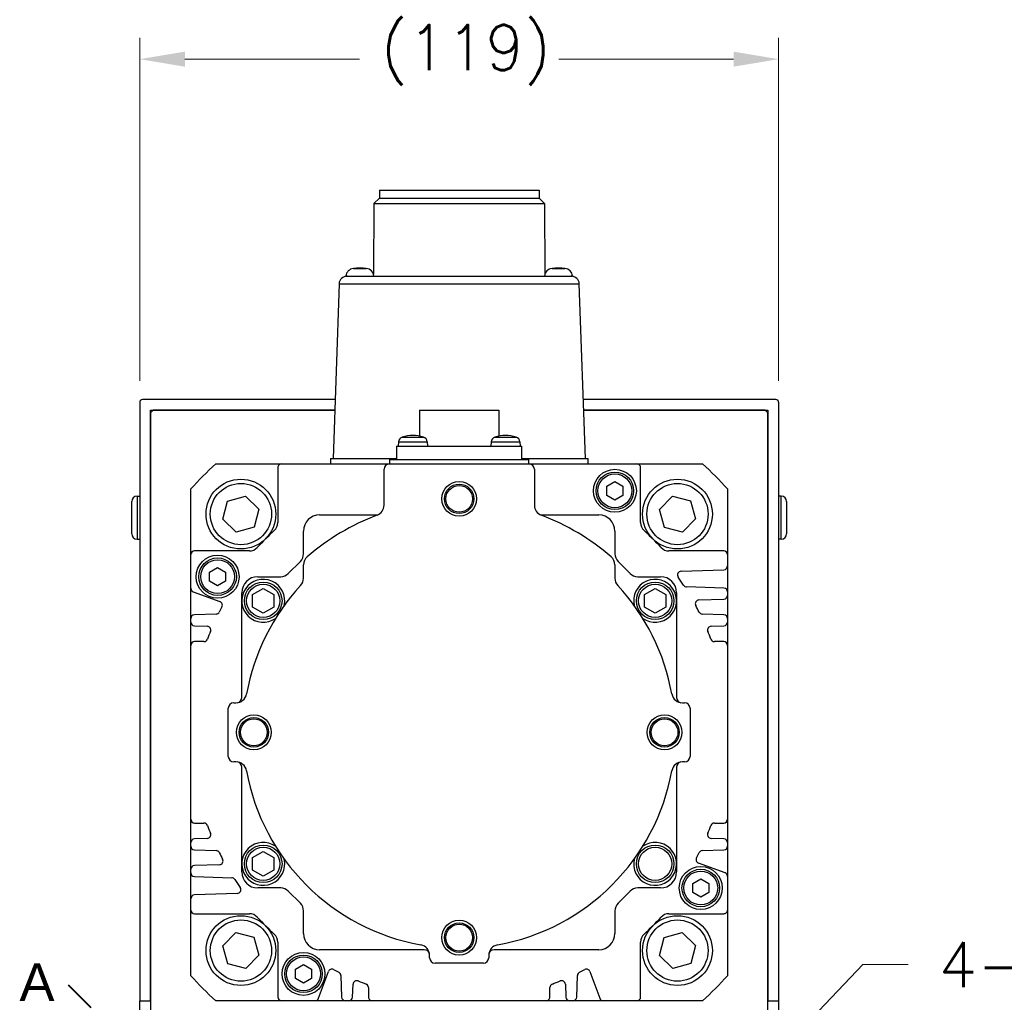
# Model space of a CAD drawing. Extents: x 25137 to 26822, y -7827 to -6639.
# Tile 7 of 20: x 26460 to 26644, y -7325 to -7142. Entities that reach past the tile are written whole.
import ezdxf

# ---------------------------------------------------------------- set-up
doc = ezdxf.new("R2010")
doc.units = 0
doc.header["$LTSCALE"] = 25.4
doc.linetypes.add('CHAIN', pattern=[0.3543, 0.2362, -0.0295, 0.0591, -0.0295])
doc.layers.get('0').update_dxf_attribs({"linetype": 'CONTINUOUS'})
doc.layers.get('Defpoints').update_dxf_attribs({"linetype": 'CONTINUOUS'})
doc.layers.add('ATA-DIM', color=252, linetype='CONTINUOUS', lineweight=25)
doc.layers.add('ATA-SECTION', color=3, linetype='CHAIN', lineweight=40)
doc.styles.get("Standard").update_dxf_attribs({"font": 'simplex.shx'})
doc.styles.add('주 문자 (ISO)', font='arial.ttf')
doc.dimstyles.new('ata_A1', dxfattribs={"dimtxt": 4.2, "dimasz": 4.2, "dimexe": 2, "dimexo": 2, "dimgap": 2, "dimtad": 0, "dimtih": 1, "dimtoh": 1, "dimdec": 6, "dimdsep": 46, "dimtxsty": 'Standard', "dimcen": 0, "dimclrd": 252, "dimclre": 252, "dimclrt": 4, "dimadec": 6, "dimazin": 2, "dimtfac": 1, "dimtdec": 6, "dimtofl": 0, "dimtmove": 0, "dimatfit": 3, "dimfxl": 0, "dimtolj": 1, "dimtzin": 0, "dimlwd": 0, "dimlwe": 0, "dimarcsym": 0})

# ---------------------------------------------------------------- blocks, each defined once
blk = doc.blocks.new('*D14211')
at = {"layer": 'ATA-DIM', "color": 252, "lineweight": 0}
for p, q in [((26617.51, -7318.32), (26596.08, -7340.8)), ((26625.93, -7318.32), (26617.51, -7318.32))]:
    blk.add_line(p, q, dxfattribs=at)
at = {"layer": 'ATA-DIM', "color": 252}
blk.add_solid([(26595.07, -7339.83), (26597.09, -7341.77), (26590.29, -7346.88)], dxfattribs=at)
at = {"layer": 'Defpoints', "color": 0}
for p in [(26590.29, -7346.88), (26582.7, -7354.84)]:
    blk.add_point(p, dxfattribs=at)
at = {"layer": 'ATA-DIM', "color": 4, "ltscale": 0.2, "insert": (26668.11, -7318.32), "char_height": 8.4, "attachment_point": 5}
blk.add_mtext('4-%%c11 THRU', dxfattribs=at)
blk = doc.blocks.new('*D14203')
at = {"layer": 'ATA-DIM', "color": 252, "lineweight": 0}
for p, q in [((26482.8, -7209.55), (26482.8, -7145.64)), ((26601.8, -7209.55), (26601.8, -7145.64)), ((26491.2, -7149.64), (26523.72, -7149.64)), ((26593.4, -7149.64), (26560.87, -7149.64))]:
    blk.add_line(p, q, dxfattribs=at)
at = {"layer": 'ATA-DIM', "color": 252}
for points in [[(26491.2, -7148.24), (26491.2, -7151.04), (26482.8, -7149.64)], [(26593.4, -7151.04), (26593.4, -7148.24), (26601.8, -7149.64)]]:
    blk.add_solid(points, dxfattribs=at)
at = {"layer": 'Defpoints', "color": 0}
for p in [(26601.8, -7149.64), (26482.8, -7213.55), (26601.8, -7213.55)]:
    blk.add_point(p, dxfattribs=at)
at = {"layer": 'ATA-DIM', "color": 4, "ltscale": 0.2, "insert": (26527.72, -7143.26), "char_height": 8.4, "attachment_point": 1}
blk.add_mtext('\\A1;(119)', dxfattribs=at)

msp = doc.modelspace()

# ---------------------------------------------------------------- linework, layer by layer
for p, q in [((26527.4262094, -7174.0545653), (26527.4262094, -7175.5545653)), ((26527.4262094, -7174.0545653), (26557.1662094, -7174.0545653)), ((26557.1662094, -7174.0545653), (26557.1662094, -7175.5545653)), ((26526.4262094, -7176.5545653), (26526.3288357, -7189.7000126)), ((26527.4262094, -7175.5545653), (26526.4262094, -7176.5545653)), ((26526.4262094, -7176.5545653), (26558.1662094, -7176.5545653)), ((26527.4262094, -7175.5545653), (26557.1662094, -7175.5545653)), ((26557.1662094, -7175.5545653), (26558.1662094, -7176.5545653)), ((26558.1662094, -7176.5545653), (26558.2635831, -7189.7000126)), ((26522.5943156, -7188.6585193), (26524.9981032, -7188.6585193)), ((26559.5943156, -7188.6585193), (26561.9981032, -7188.6585193)), ((26521.1962094, -7190.0545653), (26521.4320487, -7190.0545653)), ((26521.4320487, -7190.0545653), (26563.1603701, -7190.0545653)), ((26563.1603701, -7190.0545653), (26563.3962094, -7190.0545653)), ((26519.9329625, -7191.5022161), (26518.7962094, -7224.0545653)), ((26519.9329625, -7191.5022161), (26564.6594563, -7191.5022161)), ((26565.7962094, -7224.0545653), (26564.6594563, -7191.5022161)), ((26519.1803379, -7213.0545653), (26483.2962094, -7213.0545653)), ((26601.2962094, -7213.0545653), (26565.4120809, -7213.0545653)), ((26482.7962094, -7213.5545653), (26482.7962094, -7325.0545653)), ((26484.7962094, -7215.0545653), (26519.1104963, -7215.0545653)), ((26484.7962094, -7325.0545653), (26484.7962094, -7215.0545653)), ((26484.7962094, -7215.5545653), (26485.2962094, -7215.0545653)), ((26519.1104963, -7215.0545653), (26485.2962094, -7215.0545653)), ((26534.8962094, -7215.0545653), (26534.8962094, -7219.8634769)), ((26534.8962094, -7215.0545653), (26549.6962094, -7215.0545653)), ((26549.6962094, -7215.0545653), (26549.6962094, -7219.8634769)), ((26565.4819225, -7215.0545653), (26599.7962094, -7215.0545653)), ((26599.2962094, -7215.0545653), (26565.4819225, -7215.0545653)), ((26599.2962094, -7215.0545653), (26599.7962094, -7215.5545653)), ((26599.7962094, -7215.0545653), (26599.7962094, -7325.0545653)), ((26601.7962094, -7213.5545653), (26601.7962094, -7325.0545653)), ((26484.7962094, -7215.5545653), (26484.7962094, -7346.9011646)), ((26599.7962094, -7346.9011646), (26599.7962094, -7215.5545653)), ((26531.7065821, -7220.0344566), (26535.6258367, -7220.0344566)), ((26548.9665821, -7220.0344566), (26552.8858367, -7220.0344566)), ((26530.5962094, -7221.7545653), (26553.9962094, -7221.7545653)), ((26530.5962094, -7221.7545653), (26530.5962094, -7224.2545653)), ((26530.9903341, -7220.9073164), (26530.9162094, -7221.7545653)), ((26530.9903341, -7220.9073164), (26536.3420847, -7220.9073164)), ((26536.3420847, -7220.9073164), (26536.4162094, -7221.7545653)), ((26548.2503341, -7220.9073164), (26548.1762094, -7221.7545653)), ((26548.2503341, -7220.9073164), (26553.6020847, -7220.9073164)), ((26553.6020847, -7220.9073164), (26553.6762094, -7221.7545653)), ((26553.9962094, -7224.2545653), (26553.9962094, -7221.7545653)), ((26518.2962094, -7224.0545653), (26518.2962094, -7225.0545653)), ((26518.2962094, -7224.0545653), (26530.5962094, -7224.0545653)), ((26529.2962094, -7224.2545653), (26555.2962094, -7224.2545653)), ((26529.2962094, -7224.2545653), (26529.2962094, -7225.0545653)), ((26553.9962094, -7224.0545653), (26566.2962094, -7224.0545653)), ((26555.2962094, -7225.0545653), (26555.2962094, -7224.2545653)), ((26566.2962094, -7225.0545653), (26566.2962094, -7224.0545653)), ((26496.9503165, -7225.0545653), (26509.1948169, -7225.0545653)), ((26508.4989919, -7225.7503904), (26508.4989919, -7235.9839006)), ((26509.1948169, -7225.0545653), (26529.2962094, -7225.0545653)), ((26528.2962094, -7232.7277121), (26528.2962094, -7226.0545653)), ((26529.2962094, -7225.0545653), (26555.2962094, -7225.0545653)), ((26555.2962094, -7225.0545653), (26575.3976002, -7225.0545653)), ((26556.2962094, -7226.0545653), (26556.2962094, -7232.7277121)), ((26575.3976002, -7225.0545653), (26587.6421023, -7225.0545653)), ((26576.0934253, -7235.9839006), (26576.0934253, -7225.7503904)), ((26492.2962086, -7241.9531737), (26492.2962094, -7229.7086725)), ((26569.7962094, -7229.1885399), (26571.2962094, -7228.3225145)), ((26569.7962094, -7230.9205907), (26569.7962094, -7229.1885399)), ((26571.2962094, -7228.3225145), (26572.7962094, -7229.1885399)), ((26572.7962094, -7229.1885399), (26572.7962094, -7230.9205907)), ((26592.2962094, -7229.7086725), (26592.2962086, -7241.9531737)), ((26482.2962094, -7231.0545653), (26482.7962094, -7231.0545653)), ((26482.2962094, -7231.0545653), (26482.2962094, -7239.0545653)), ((26499.1699141, -7231.9647371), (26502.5092126, -7231.0432789)), ((26502.5092126, -7231.0432789), (26504.9768681, -7233.4744673)), ((26571.2962094, -7231.7866161), (26569.7962094, -7230.9205907)), ((26572.7962094, -7230.9205907), (26571.2962094, -7231.7866161)), ((26579.6022029, -7233.5242823), (26582.0333912, -7231.0566268)), ((26582.0333912, -7231.0566268), (26585.3860376, -7231.92827)), ((26602.2962094, -7231.0545653), (26601.7962094, -7231.0545653)), ((26602.2962094, -7239.0545653), (26602.2962094, -7231.0545653)), ((26481.2962094, -7238.0545653), (26481.2962094, -7232.0545653)), ((26498.2982709, -7235.3173835), (26499.1699141, -7231.9647371)), ((26504.9768681, -7233.4744673), (26504.1052249, -7236.8271137)), ((26585.3860376, -7231.92827), (26586.3074958, -7235.2675685)), ((26603.2962094, -7232.0545653), (26603.2962094, -7238.0545653)), ((26500.7659264, -7237.7485719), (26498.2982709, -7235.3173835)), ((26516.2962094, -7234.5545653), (26527.1102164, -7234.5545653)), ((26557.4822024, -7234.5545653), (26568.2962094, -7234.5545653)), ((26580.523661, -7236.8635808), (26579.6022029, -7233.5242823)), ((26586.3074958, -7235.2675685), (26583.8763075, -7237.735224)), ((26504.1052249, -7236.8271137), (26500.7659264, -7237.7485719)), ((26583.8763075, -7237.735224), (26580.523661, -7236.8635808)), ((26513.2962094, -7241.8061382), (26513.2962094, -7237.5545653)), ((26571.2962094, -7237.5545653), (26571.2962094, -7241.8061382)), ((26482.2962094, -7239.0545653), (26482.7962094, -7239.0545653)), ((26602.2962094, -7239.0545653), (26601.7962094, -7239.0545653)), ((26492.2962086, -7248.2253951), (26492.2962086, -7241.9531737)), ((26503.2255438, -7241.2573486), (26492.9920336, -7241.2573486)), ((26591.6003835, -7241.2573486), (26581.3668733, -7241.2573486)), ((26592.2962086, -7241.9531737), (26592.2962086, -7244.0645234)), ((26495.7962094, -7245.1885399), (26497.2962094, -7244.3225145)), ((26497.2962094, -7244.3225145), (26498.7962094, -7245.1885399)), ((26510.4619958, -7245.4687789), (26512.710423, -7243.2203518)), ((26513.2962094, -7246.3480765), (26513.2962094, -7243.868631)), ((26571.2962094, -7243.868631), (26571.2962094, -7246.3480765)), ((26571.8819958, -7243.2203518), (26574.130423, -7245.4687789)), ((26592.2962086, -7244.0645234), (26592.2962086, -7248.8875496)), ((26495.7962094, -7246.9205907), (26495.7962094, -7245.1885399)), ((26498.7962094, -7245.1885399), (26498.7962094, -7246.9205907)), ((26504.7962094, -7246.0545653), (26509.0477823, -7246.0545653)), ((26575.5446365, -7246.0545653), (26579.7962094, -7246.0545653)), ((26583.6289428, -7245.0391415), (26591.6246675, -7244.7599246)), ((26497.2962094, -7247.7866161), (26495.7962094, -7246.9205907)), ((26498.7962094, -7246.9205907), (26497.2962094, -7247.7866161)), ((26591.6246675, -7248.1921484), (26584.665076, -7247.9491141)), ((26492.2962086, -7253.8577285), (26492.2962086, -7248.2253951)), ((26492.7540474, -7248.8792567), (26497.7256005, -7250.688754)), ((26501.7962094, -7250.5545653), (26501.7962094, -7249.0545653)), ((26503.7962094, -7249.3998648), (26505.7962094, -7248.2451642)), ((26503.7962094, -7251.7092659), (26503.7962094, -7249.3998648)), ((26505.7962094, -7248.2451642), (26507.7962094, -7249.3998648)), ((26507.7962094, -7249.3998648), (26507.7962094, -7251.7092659)), ((26576.7962094, -7249.3998648), (26578.7962094, -7248.2451642)), ((26576.7962094, -7251.7092659), (26576.7962094, -7249.3998648)), ((26578.7962094, -7248.2451642), (26580.7962094, -7249.3998648)), ((26580.7962094, -7249.3998648), (26580.7962094, -7251.7092659)), ((26582.7962094, -7249.0545653), (26582.7962094, -7250.5545653)), ((26592.2962086, -7248.8875496), (26592.2962086, -7249.5317202)), ((26592.2962086, -7249.5317202), (26592.2962086, -7253.8577285)), ((26501.7962094, -7268.5545653), (26501.7962094, -7250.5545653)), ((26505.7962094, -7252.8639664), (26503.7962094, -7251.7092659)), ((26507.7962094, -7251.7092659), (26505.7962094, -7252.8639664)), ((26578.7962094, -7252.8639664), (26576.7962094, -7251.7092659)), ((26580.7962094, -7251.7092659), (26578.7962094, -7252.8639664)), ((26582.7962094, -7250.5545653), (26582.7962094, -7268.5545653)), ((26586.9437698, -7250.390582), (26591.6246675, -7250.2271214)), ((26497.0051965, -7253.0213366), (26492.9677497, -7253.1623273)), ((26591.6246675, -7253.1623273), (26587.5872207, -7253.0213366)), ((26492.2962086, -7254.5018992), (26492.2962086, -7253.8577285)), ((26492.2962086, -7258.851782), (26492.2962086, -7254.5018992)), ((26492.9677497, -7255.1973003), (26495.3516404, -7255.2805476)), ((26589.2407768, -7255.2805476), (26591.6246675, -7255.1973003)), ((26592.2962086, -7253.8577285), (26592.2962086, -7254.5018992)), ((26592.2962086, -7254.5018992), (26592.2962086, -7258.851782)), ((26492.2962086, -7291.2573486), (26492.2962086, -7258.851782)), ((26494.7514655, -7258.155957), (26492.9920336, -7258.155957)), ((26591.6003835, -7258.155957), (26589.8409516, -7258.155957)), ((26592.2962086, -7258.851782), (26592.2962086, -7291.2573486)), ((26500.2962094, -7269.5545653), (26500.7172183, -7269.5545653)), ((26583.8752005, -7269.5545653), (26584.2962094, -7269.5545653)), ((26499.2962094, -7279.5545653), (26499.2962094, -7270.5545653)), ((26585.2962094, -7270.5545653), (26585.2962094, -7279.5545653)), ((26500.7172183, -7280.5545653), (26500.2962094, -7280.5545653)), ((26584.2962094, -7280.5545653), (26583.8752005, -7280.5545653)), ((26501.7962094, -7299.5545653), (26501.7962094, -7281.5545653)), ((26582.7962094, -7281.5545653), (26582.7962094, -7299.5545653)), ((26492.2962086, -7295.6072315), (26492.2962086, -7291.2573486)), ((26492.9920336, -7291.9531737), (26494.7514655, -7291.9531737)), ((26589.8409516, -7291.9531737), (26591.6003835, -7291.9531737)), ((26592.2962086, -7291.2573486), (26592.2962086, -7295.6072315)), ((26492.2962086, -7296.2514022), (26492.2962086, -7295.6072315)), ((26495.3516404, -7294.828583), (26492.9677497, -7294.9118303)), ((26591.6246675, -7294.9118303), (26589.2407768, -7294.828583)), ((26592.2962086, -7295.6072315), (26592.2962086, -7296.2514022)), ((26492.2962086, -7300.5774104), (26492.2962086, -7296.2514022)), ((26492.9677497, -7296.9468033), (26497.0051965, -7297.0877941)), ((26503.7962094, -7298.3998648), (26505.7962094, -7297.2451642)), ((26505.7962094, -7297.2451642), (26507.7962094, -7298.3998648)), ((26587.5872207, -7297.0877941), (26591.6246675, -7296.9468033)), ((26592.2962086, -7296.2514022), (26592.2962086, -7301.8837356)), ((26503.7962094, -7300.7092659), (26503.7962094, -7298.3998648)), ((26507.7962094, -7298.3998648), (26507.7962094, -7300.7092659)), ((26591.8383697, -7301.2298739), (26586.8668167, -7299.4203766)), ((26492.2962086, -7301.2215811), (26492.2962086, -7300.5774104)), ((26492.2962086, -7306.0446072), (26492.2962086, -7301.2215811)), ((26497.6486474, -7299.7185487), (26492.9677497, -7299.8820092)), ((26501.7962094, -7301.0545653), (26501.7962094, -7299.5545653)), ((26505.7962094, -7301.8639664), (26503.7962094, -7300.7092659)), ((26507.7962094, -7300.7092659), (26505.7962094, -7301.8639664)), ((26582.7962094, -7299.5545653), (26582.7962094, -7301.0545653)), ((26492.9677497, -7301.9169823), (26499.9273411, -7302.1600165)), ((26585.7962094, -7303.1885399), (26587.2962094, -7302.3225145)), ((26585.7962094, -7304.9205907), (26585.7962094, -7303.1885399)), ((26587.2962094, -7302.3225145), (26588.7962094, -7303.1885399)), ((26588.7962094, -7303.1885399), (26588.7962094, -7304.9205907)), ((26592.2962086, -7301.8837356), (26592.2962086, -7308.155957)), ((26509.0477823, -7304.0545653), (26504.7962094, -7304.0545653)), ((26512.710423, -7306.8887789), (26510.4619958, -7304.6403518)), ((26574.130423, -7304.6403518), (26571.8819958, -7306.8887789)), ((26579.7962094, -7304.0545653), (26575.5446365, -7304.0545653)), ((26587.2962094, -7305.7866161), (26585.7962094, -7304.9205907)), ((26588.7962094, -7304.9205907), (26587.2962094, -7305.7866161)), ((26492.2962086, -7308.155957), (26492.2962086, -7306.0446072)), ((26500.9634744, -7305.0699892), (26492.9677497, -7305.349206)), ((26492.2962094, -7320.4004582), (26492.2962086, -7308.155957)), ((26513.2962094, -7312.5545653), (26513.2962094, -7308.3029924)), ((26571.2962094, -7308.3029924), (26571.2962094, -7312.5545653)), ((26592.2962086, -7308.155957), (26592.2962094, -7320.4004582)), ((26492.9920336, -7308.851782), (26503.2255438, -7308.851782)), ((26581.3668733, -7308.851782), (26591.6003835, -7308.851782)), ((26498.284923, -7314.8415621), (26500.7161114, -7312.3739067)), ((26500.7161114, -7312.3739067), (26504.0687578, -7313.2455498)), ((26580.4871939, -7313.2820169), (26583.8264925, -7312.3605588)), ((26583.8264925, -7312.3605588), (26586.2941479, -7314.7917471)), ((26504.0687578, -7313.2455498), (26504.9902159, -7316.5848484)), ((26508.4989919, -7314.1252301), (26508.4989919, -7324.3587403)), ((26576.0934253, -7324.3587403), (26576.0934253, -7314.1252301)), ((26579.6155508, -7316.6346634), (26580.4871939, -7313.2820169)), ((26499.2063812, -7318.1808607), (26498.284923, -7314.8415621)), ((26535.7962094, -7315.5545653), (26516.2962094, -7315.5545653)), ((26568.2962094, -7315.5545653), (26548.7962094, -7315.5545653)), ((26586.2941479, -7314.7917471), (26585.4225048, -7318.1443936)), ((26504.9902159, -7316.5848484), (26502.5590276, -7319.0525038)), ((26536.7962094, -7317.0545653), (26536.7962094, -7316.6335564)), ((26547.7962094, -7316.6335564), (26547.7962094, -7317.0545653)), ((26582.0832062, -7319.0658517), (26579.6155508, -7316.6346634)), ((26502.5590276, -7319.0525038), (26499.2063812, -7318.1808607)), ((26511.7962094, -7319.1885399), (26513.2962094, -7318.3225145)), ((26511.7962094, -7320.9205907), (26511.7962094, -7319.1885399)), ((26513.2962094, -7318.3225145), (26514.7962094, -7319.1885399)), ((26514.7962094, -7319.1885399), (26514.7962094, -7320.9205907)), ((26516.1209, -7324.5967265), (26517.9303973, -7319.6251734)), ((26546.7962094, -7318.0545653), (26537.7962094, -7318.0545653)), ((26566.6620199, -7319.6251734), (26568.4715172, -7324.5967265)), ((26585.4225048, -7318.1443936), (26582.0832062, -7319.0658517)), ((26513.2962094, -7321.7866161), (26511.7962094, -7320.9205907)), ((26514.7962094, -7320.9205907), (26513.2962094, -7321.7866161)), ((26520.2629798, -7320.3455775), (26520.4039706, -7324.3830242)), ((26564.1884466, -7324.3830242), (26564.3294373, -7320.3455775)), ((26522.4389436, -7324.3830242), (26522.5221909, -7321.9991335)), ((26525.3976002, -7322.5993084), (26525.3976002, -7324.3587403)), ((26559.1948169, -7324.3587403), (26559.1948169, -7322.5993084)), ((26562.0702263, -7321.9991335), (26562.1534736, -7324.3830242)), ((26482.7962094, -7328.5545653), (26482.7962094, -7325.0545653)), ((26482.7962094, -7325.0545653), (26484.7962094, -7325.0545653)), ((26509.1948169, -7325.0545653), (26496.9503165, -7325.0545653)), ((26515.4670383, -7325.0545653), (26509.1948169, -7325.0545653)), ((26521.0993718, -7325.0545653), (26515.4670383, -7325.0545653)), ((26521.7435424, -7325.0545653), (26521.0993718, -7325.0545653)), ((26526.0934253, -7325.0545653), (26521.7435424, -7325.0545653)), ((26558.4989919, -7325.0545653), (26526.0934253, -7325.0545653)), ((26562.8488747, -7325.0545653), (26558.4989919, -7325.0545653)), ((26563.4930454, -7325.0545653), (26562.8488747, -7325.0545653)), ((26569.1253788, -7325.0545653), (26563.4930454, -7325.0545653)), ((26575.3976002, -7325.0545653), (26569.1253788, -7325.0545653)), ((26587.6421023, -7325.0545653), (26575.3976002, -7325.0545653)), ((26599.7962094, -7325.0545653), (26601.7962094, -7325.0545653)), ((26601.7962094, -7325.0545653), (26601.7962094, -7328.5545653))]:
    msp.add_line(p, q)
for centre, radius in [((26571.2962094, -7230.0545653), 4), ((26501.6375695, -7234.3959254), 6.5), ((26571.2962094, -7230.0545653), 3.5), ((26571.2962094, -7230.0545653), 3.15), ((26582.9548493, -7234.3959254), 6.5), ((26501.6375695, -7234.3959254), 5.7), ((26542.2962094, -7231.5545653), 3.25), ((26542.2962094, -7231.5545653), 2.75), ((26542.2962094, -7231.5545653), 2.5), ((26582.9548493, -7234.3959254), 5.7), ((26497.2962094, -7246.0545653), 4), ((26497.2962094, -7246.0545653), 3.5), ((26497.2962094, -7246.0545653), 3.15), ((26505.7962094, -7250.5545653), 3.5), ((26505.7962094, -7250.5545653), 3.1), ((26578.7962094, -7250.5545653), 3.5), ((26578.7962094, -7250.5545653), 3.1), ((26504.0462094, -7275.0545653), 3.25), ((26580.5462094, -7275.0545653), 3.25), ((26504.0462094, -7275.0545653), 2.75), ((26504.0462094, -7275.0545653), 2.5), ((26580.5462094, -7275.0545653), 2.75), ((26580.5462094, -7275.0545653), 2.5), ((26505.7962094, -7299.5545653), 3.5), ((26505.7962094, -7299.5545653), 3.1), ((26578.7962094, -7299.5545653), 3.5), ((26578.7962094, -7299.5545653), 3.1), ((26587.2962094, -7304.0545653), 4), ((26587.2962094, -7304.0545653), 3.5), ((26587.2962094, -7304.0545653), 3.15), ((26501.6375695, -7315.7132052), 6.5), ((26501.6375695, -7315.7132052), 5.7), ((26542.2962094, -7313.3045653), 3.25), ((26582.9548493, -7315.7132052), 6.5), ((26582.9548493, -7315.7132052), 5.7), ((26542.2962094, -7313.3045653), 2.75), ((26542.2962094, -7313.3045653), 2.5), ((26513.2962094, -7320.0545653), 4), ((26513.2962094, -7320.0545653), 3.5), ((26513.2962094, -7320.0545653), 3.15)]:
    msp.add_circle(centre, radius)
for centre, radius, start, end in [((26522.6928244, -7190.1552811), 1.5, 93.765468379, 176.150043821), ((26523.7962094, -7195.5545653), 7, 80.113375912, 99.886624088), ((26524.8995944, -7190.1552811), 1.5, 3.849956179, 86.234531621), ((26559.6928244, -7190.1552811), 1.5, 93.765468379, 176.150043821), ((26560.7962094, -7195.5545653), 7, 80.113375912, 99.886624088), ((26561.8995944, -7190.1552811), 1.5, 3.849956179, 86.234531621), ((26521.4320487, -7191.5545653), 1.5, 90, 178), ((26563.1603701, -7191.5545653), 1.5, 2, 90), ((26483.2962094, -7213.5545653), 0.5, 90, 180), ((26601.2962094, -7213.5545653), 0.5, 0, 90), ((26531.9865288, -7220.9944722), 1, 106.257021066, 175), ((26533.6662094, -7226.7545653), 7, 73.742973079, 106.257026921), ((26535.34589, -7220.9944722), 1, 5, 73.742978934), ((26549.2465288, -7220.9944722), 1, 106.257021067, 175), ((26550.9262094, -7226.7545653), 7, 73.742973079, 106.257026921), ((26552.60589, -7220.9944722), 1, 5, 73.742978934), ((26542.2962094, -7275.0545653), 67.5, 132.205446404, 137.794553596), ((26509.1948169, -7225.7503904), 0.695825, 89.999999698, 180), ((26529.2962094, -7226.0545653), 1, 90, 180), ((26555.2962094, -7226.0545653), 1, 0, 90), ((26575.3976002, -7225.7503904), 0.6958251, 0, 90.000000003), ((26542.2962094, -7275.0545653), 67.5, 42.205446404, 47.794553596), ((26482.2962094, -7232.0545653), 1, 90, 180), ((26602.2962094, -7232.0545653), 1, 0, 90), ((26526.2962094, -7232.7277121), 2, 290.707124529, 0), ((26558.2962094, -7232.7277121), 2, 180, 249.292875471), ((26516.2962094, -7237.5545653), 3, 90, 180), ((26542.2962094, -7275.0545653), 43.25, 110.707124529, 130.885192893), ((26542.2962094, -7275.0545653), 43.25, 49.114807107, 69.292875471), ((26568.2962094, -7237.5545653), 3, 0, 90), ((26506.5109203, -7235.9839006), 1.9880716, 312.486940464, 0), ((26578.0814969, -7235.9839006), 1.9880716, 180, 227.513059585), ((26482.2962094, -7238.0545653), 1, 180, 270), ((26542.2962086, -7275.0545653), 50.9940358, 132.486940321, 137.513059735), ((26542.2962086, -7275.0545653), 50.9940358, 42.486939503, 47.513059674), ((26602.2962094, -7238.0545653), 1, 270, 0), ((26503.2255439, -7239.269277), 1.9880716, 269.99999977, 317.513059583), ((26581.3668733, -7239.269277), 1.9880716, 222.486959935, 270.000000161), ((26492.9920336, -7241.9531737), 0.6958251, 90.00000122, 180), ((26511.2962094, -7241.8061382), 2, 315, 0), ((26515.2962094, -7243.868631), 2, 130.885192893, 180), ((26569.2962094, -7243.868631), 2, 0, 49.114807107), ((26573.2962094, -7241.8061382), 2, 180, 225), ((26591.6003835, -7241.9531737), 0.6958251, 0, 90), ((26591.6003835, -7244.0645234), 0.6958251, 271.999999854, 0), ((26504.7962094, -7249.0545653), 3, 90, 180), ((26509.0477823, -7244.0545653), 2, 270, 315), ((26511.2962094, -7246.3480765), 2, 317.199850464, 0), ((26573.2962094, -7246.3480765), 2, 180, 222.800173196), ((26575.5446365, -7244.0545653), 2, 225, 270), ((26579.7962094, -7249.0545653), 3, 0, 90), ((26583.6532267, -7245.7345426), 0.6958251, 91.999999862, 215.334701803), ((26542.2962086, -7275.0545653), 50, 33.256317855, 35.334701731), ((26505.7962094, -7250.5545653), 4, 347.077132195, 305.181246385), ((26542.2962094, -7275.0545653), 40.25, 137.199825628, 169.77496314), ((26542.2962094, -7275.0545653), 40.25, 10.22503686, 42.800173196), ((26578.7962094, -7250.5545653), 4, 234.818753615, 192.922867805), ((26584.68936, -7247.2537129), 0.695825, 213.25631749, 267.999999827), ((26492.9920336, -7248.2253951), 0.695825, 179.999998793, 249.999999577), ((26591.6003835, -7248.8875496), 0.6958251, 0, 88.000000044), ((26591.6003835, -7249.5317202), 0.6958251, 271.999999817, 0), ((26542.2962086, -7275.0545654), 50, 152.112964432, 153.363294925), ((26497.4876143, -7251.3426157), 0.695825, 332.11296468, 69.999999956), ((26586.9680537, -7251.0859831), 0.6958251, 91.999999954, 208.223150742), ((26542.2962086, -7275.0545653), 50, 26.636804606, 28.215582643), ((26492.9920336, -7253.8577285), 0.6958251, 92.000000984, 180), ((26496.9809125, -7252.3259354), 0.6958251, 271.999999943, 333.356032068), ((26587.6115047, -7252.3259354), 0.695825, 206.636804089, 267.999999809), ((26591.6003835, -7253.8577285), 0.6958251, 0, 88.000000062), ((26492.9920336, -7254.5018992), 0.695825, 179.999999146, 268.000000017), ((26495.3273565, -7255.9759488), 0.6958251, 337.893147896, 88.000000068), ((26589.2650607, -7255.9759488), 0.6958251, 91.999999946, 202.104765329), ((26591.6003835, -7254.5018992), 0.6958251, 271.99999981, 0), ((26542.2962085, -7275.0545654), 50, 157.893147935, 159.692475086), ((26542.2962086, -7275.0545654), 50, 20.307524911, 22.106881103), ((26492.9920336, -7258.851782), 0.6958251, 90, 180), ((26494.7514655, -7257.4601319), 0.695825, 269.99999962, 339.692474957), ((26589.8409516, -7257.4601319), 0.6958251, 200.307525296, 270.000000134), ((26591.6003835, -7258.851782), 0.6958251, 0, 90), ((26500.7172183, -7267.5545653), 2, 270, 349.77496314), ((26583.8752005, -7267.5545653), 2, 190.22503686, 270), ((26500.2962094, -7270.5545653), 1, 90, 180), ((26500.7962094, -7268.5545653), 1, 280.907887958, 0), ((26583.7962094, -7268.5545653), 1, 180, 259.092112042), ((26584.2962094, -7270.5545653), 1, 0, 90), ((26500.2962094, -7279.5545653), 1, 180, 270), ((26500.7172183, -7282.5545653), 2, 10.22503686, 90), ((26500.7962094, -7281.5545653), 1, 0, 79.092112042), ((26583.8752005, -7282.5545653), 2, 90, 169.77496314), ((26583.7962094, -7281.5545653), 1, 100.907887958, 180), ((26584.2962094, -7279.5545653), 1, 270, 0), ((26542.2962094, -7275.0545653), 40.25, 190.22503686, 259.77496314), ((26542.2962094, -7275.0545653), 40.25, 280.22503686, 349.77496314), ((26492.9920336, -7291.2573486), 0.695825, 180, 270), ((26494.7514655, -7292.6489987), 0.6958251, 20.307524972, 90.000000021), ((26589.8409516, -7292.6489987), 0.6958251, 89.999999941, 159.692475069), ((26591.6003835, -7291.2573486), 0.695825, 270, 0), ((26495.3273565, -7294.1331818), 0.6958251, 271.999999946, 22.102690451), ((26542.2962085, -7275.0545652), 50, 200.307524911, 202.106909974), ((26589.2650607, -7294.1331818), 0.695825, 157.893147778, 268.00000011), ((26542.2962086, -7275.0545652), 50, 337.893147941, 339.692475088), ((26492.9920336, -7295.6072315), 0.6958251, 92.000000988, 180), ((26505.7962094, -7299.5545653), 4, 54.818753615, 12.922867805), ((26578.7962094, -7299.5545653), 4, 167.077132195, 125.181246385), ((26591.6003835, -7295.6072315), 0.6958251, 0, 88.000000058), ((26492.9920336, -7296.2514022), 0.695825, 179.999999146, 267.999999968), ((26496.9809125, -7297.7831952), 0.695825, 26.636804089, 87.999999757), ((26542.2962086, -7275.0545654), 50, 206.636804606, 208.215804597), ((26542.2962086, -7275.0545652), 50, 332.112964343, 333.363294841), ((26587.6115047, -7297.7831952), 0.6958251, 91.999999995, 153.356031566), ((26591.6003835, -7296.2514022), 0.6958251, 271.999999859, 0), ((26497.6243635, -7299.0231475), 0.6958251, 271.999999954, 28.207201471), ((26587.1048029, -7298.7665149), 0.695825, 152.112964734, 249.999999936), ((26492.9920336, -7300.5774104), 0.6958251, 92.000000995, 180), ((26492.9920336, -7301.2215811), 0.695825, 179.999999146, 268.000000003), ((26504.7962094, -7301.0545653), 3, 180, 270), ((26579.7962094, -7301.0545653), 3, 270, 0), ((26591.6003835, -7301.8837356), 0.6958251, 0, 69.999999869), ((26499.9030572, -7302.8554177), 0.6958251, 33.256263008, 88.0000004), ((26542.2962086, -7275.0545653), 50, 213.256318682, 215.334701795), ((26500.9391905, -7304.374588), 0.6958251, 271.999999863, 35.334701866), ((26509.0477823, -7306.0545653), 2, 45, 90), ((26575.5446365, -7306.0545653), 2, 90, 135), ((26492.9920336, -7306.0446072), 0.6958251, 92.000001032, 180), ((26492.9920336, -7308.155957), 0.695825, 180, 270), ((26511.2962094, -7308.3029924), 2, 0, 45), ((26573.2962094, -7308.3029924), 2, 135, 180), ((26591.6003835, -7308.155957), 0.695825, 269.999999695, 0), ((26503.2255439, -7310.8398536), 1.9880716, 42.486906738, 90.000000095), ((26542.2962086, -7275.0545653), 50.9940358, 222.48694157, 227.513059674), ((26542.2962086, -7275.0545653), 50.9940358, 312.486940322, 317.513059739), ((26581.3668733, -7310.8398536), 1.9880716, 89.999999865, 137.513059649), ((26506.5109203, -7314.1252301), 1.9880716, 0, 47.513059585), ((26516.2962094, -7312.5545653), 3, 180, 270), ((26568.2962094, -7312.5545653), 3, 270, 0), ((26578.0814969, -7314.1252301), 1.9880716, 132.486940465, 180), ((26534.7962094, -7316.6335564), 2, 0, 79.77496314), ((26535.7962094, -7316.5545653), 1, 10.907887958, 90), ((26549.7962094, -7316.6335564), 2, 100.22503686, 180), ((26548.7962094, -7316.5545653), 1, 90, 169.092112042), ((26537.7962094, -7317.0545653), 1, 180, 270), ((26546.7962094, -7317.0545653), 1, 270, 0), ((26518.584259, -7319.8631596), 0.6958251, 62.112885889, 159.999999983), ((26542.296209, -7275.0545655), 50, 242.112965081, 243.363177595), ((26542.2962082, -7275.0545655), 50, 296.63680519, 297.887036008), ((26566.0081582, -7319.8631596), 0.695825, 19.999999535, 117.88703607), ((26542.2962094, -7275.0545653), 67.5, 222.205446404, 227.794553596), ((26519.5675787, -7320.3698614), 0.695825, 1.999999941, 63.364431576), ((26523.2175921, -7322.0234174), 0.6958251, 67.893203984, 177.999999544), ((26542.2962089, -7275.0545654), 50, 247.893146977, 249.692365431), ((26542.2962085, -7275.0545654), 50, 290.307524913, 292.106852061), ((26561.3748251, -7322.0234174), 0.695825, 1.999999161, 112.106852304), ((26565.0248385, -7320.3698614), 0.695825, 116.636805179, 178.000000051), ((26542.2962094, -7275.0545653), 67.5, 312.205446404, 317.794553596), ((26524.7017752, -7322.5993084), 0.6958251, 0, 69.700340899), ((26559.890642, -7322.5993084), 0.6958251, 110.307524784, 180), ((26509.1948169, -7324.3587403), 0.6958251, 180, 270), ((26515.4670383, -7324.3587403), 0.695825, 269.99999996, 340.000000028), ((26521.0993718, -7324.3587403), 0.6958251, 182.000001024, 270.000000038), ((26521.7435424, -7324.3587403), 0.695825, 270.000000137, 357.999999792), ((26526.0934253, -7324.3587403), 0.6958251, 180, 270.000000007), ((26558.4989919, -7324.3587403), 0.695825, 269.999999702, 0), ((26562.8488747, -7324.3587403), 0.6958251, 182.000000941, 270.000000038), ((26563.4930454, -7324.3587403), 0.695825, 269.999998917, 358.000000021), ((26569.1253788, -7324.3587403), 0.695825, 199.999999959, 270.000000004), ((26575.3976002, -7324.3587403), 0.695825, 269.999999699, 0)]:
    msp.add_arc(centre, radius, start, end)
at = {"layer": 'ATA-SECTION'}
msp.add_line((26469.439707, -7322.0889049), (26476.555755, -7329.2156146), dxfattribs=at)

# ---------------------------------------------------------------- texts
at = {"layer": 'ATA-SECTION', "insert": (26460.3943067, -7325.0893561), "char_height": 6.9999999, "attachment_point": 7, "style": '주 문자 (ISO)'}
msp.add_mtext('A', dxfattribs=at)

# ---------------------------------------------------------------- dimensions: what is measured, and where the dimension line sits
at = {"layer": 'ATA-DIM'}
dim = msp.add_linear_dim(base=(26601.7962094, -7149.6424346), p1=(26482.7962094, -7213.5545653), p2=(26601.7962094, -7213.5545653), angle=180, text='(<>)', dimstyle='ata_A1', override={"dimscale": 2, "dimdec": 3, "dimtol": 0, "dimlim": 0, "dimtp": 0, "dimtm": 0, "dimtfac": 0.857143, "dimtdec": 2, "dimtolj": 1, "dimtzin": 0}, dxfattribs=at)
dim.commit()
dim.dimension.update_dxf_attribs({"geometry": '*D14203', "text_midpoint": (26542.2962094, -7149.6424346), "dimtype": 160})
dim = msp.add_diameter_dim_2p(p1=(26582.6953288, -7354.8412911), p2=(26590.2854377, -7346.8794919), text='4-<> THRU', dimstyle='ata_A1', override={"dimscale": 2, "dimtp": 0.1, "dimtm": 0.1, "dimtfac": 0.71, "dimtdec": 3, "dimtolj": 0, "dimtzin": 8}, dxfattribs=at)
dim.commit()
dim.dimension.update_dxf_attribs({"geometry": '*D14211', "text_midpoint": (26668.1071106, -7318.3247639), "dimtype": 163})

doc.saveas('drawing.dxf')
